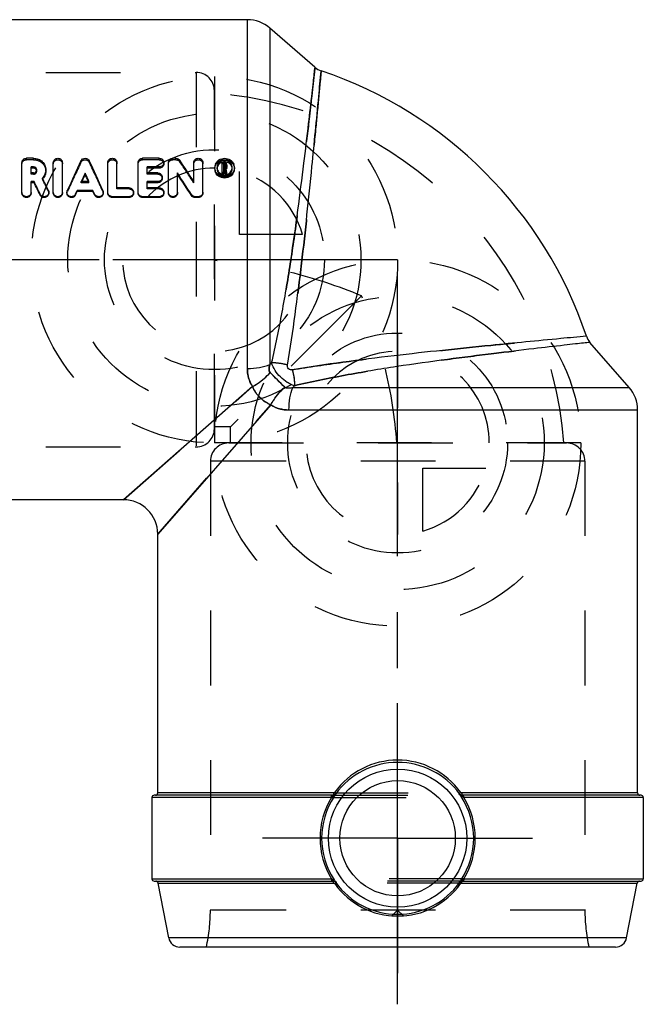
# Model space of a CAD drawing. Header units: millimetres. Extents: x 454.3 to 540.7, y 454.4 to 540.6.
# Tile 2 of 2: x 486.3 to 540.7, y 454.4 to 540.3. Entities that reach past the tile are written whole.
import ezdxf

# ---------------------------------------------------------------- set-up
doc = ezdxf.new("R2010")
doc.units = ezdxf.units.MM
doc.header["$LTSCALE"] = 65.185185
doc.linetypes.add('CENTER', pattern=[0.6, 0.375, -0.075, 0.075, -0.075])
doc.linetypes.add('HIDDEN', pattern=[0.2, 0.1, -0.1])
for name, color, linetype in [('ACHSEN_S', 7, 'CONTINUOUS'), ('KOERPER', 7, 'CONTINUOUS'), ('KONST.EL_MIT_GEO', 7, 'CONTINUOUS'), ('KURVEN', 7, 'CONTINUOUS')]:
    doc.layers.add(name, color=color, linetype=linetype)

msp = doc.modelspace()

# ---------------------------------------------------------------- linework, layer by layer
at = {"layer": 'ACHSEN_S', "color": 2, "linetype": 'CENTER'}
for p, q in [((518.865, 519.386), (454.276, 519.386)), ((519.276, 454.386), (519.276, 519.441))]:
    msp.add_line(p, q, dxfattribs=at)
at = {"layer": 'KOERPER', "color": 7, "linetype": 'Continuous'}
for p, q in [((506.154, 540.336), (472.726, 540.336)), ((512.057, 536.181), (508.123, 539.6)), ((539.49, 508.233), (536.07, 512.167)), ((540.226, 472.836), (540.226, 506.265)), ((495.365, 498.436), (472.726, 498.436)), ((498.326, 472.836), (498.326, 495.436)), ((497.826, 472.436), (497.826, 465.336)), ((540.726, 472.436), (540.726, 465.336))]:
    msp.add_line(p, q, dxfattribs=at)
at = {"layer": 'KOERPER', "color": 8, "linetype": 'HIDDEN'}
for p, q in [((504.676, 504.786), (503.276, 504.786)), ((504.676, 503.386), (504.676, 504.786)), ((498.326, 495.436), (498.326, 495.475)), ((535.626, 462.608), (502.926, 462.608)), ((518.766, 462.12), (519.276, 462.608)), ((519.276, 462.608), (519.786, 462.12))]:
    msp.add_line(p, q, dxfattribs=at)
at = {"layer": 'KOERPER', "color": 2, "linetype": 'CENTER'}
for q in [(519.276, 480.672), (507.49, 468.886), (531.062, 468.886), (519.276, 457.101)]:
    msp.add_line((519.276, 468.886), q, dxfattribs=at)
at = {"layer": 'KOERPER', "color": 7, "linetype": 'Continuous'}
msp.add_arc((500.876, 500.986), 36.8, 18.58582, 71.41417, dxfattribs=at)
at = {"layer": 'KOERPER', "color": 8, "linetype": 'HIDDEN'}
for centre, radius, start, end in [((500.876, 500.986), 33, 4.17691, 85.82309), ((519.276, 468.998), 6.897, 265.76176, 274.23824)]:
    msp.add_arc(centre, radius, start, end, dxfattribs=at)
at = {"layer": 'KONST.EL_MIT_GEO', "color": 7, "linetype": 'Continuous'}
for p, q in [((506.154, 509.895), (506.154, 540.336)), ((508.123, 539.6), (508.123, 510.229)), ((486.473, 525.273), (486.473, 527.866)), ((487.485, 528.238), (486.869, 528.238)), ((489.212, 525.273), (489.212, 527.866)), ((490.005, 525.273), (490.005, 527.866)), ((493.972, 525.273), (493.972, 527.866)), ((494.765, 525.659), (494.765, 527.866)), ((496.614, 525.273), (496.614, 527.866)), ((498.463, 528.238), (497.01, 528.238)), ((499.256, 525.273), (499.256, 527.866)), ((499.916, 528.238), (499.652, 528.238)), ((501.476, 526.203), (501.476, 527.866)), ((502.268, 525.273), (502.268, 527.866)), ((503.968, 526.883), (503.968, 527.866)), ((504.167, 527.866), (503.968, 527.866)), ((504.1, 527.482), (504.1, 527.741)), ((504.167, 527.741), (504.1, 527.741)), ((504.167, 527.623), (504.167, 527.741)), ((487.266, 526.96), (487.266, 527.493)), ((487.485, 527.493), (487.266, 527.493)), ((487.485, 527.378), (487.266, 527.378)), ((487.485, 526.96), (487.266, 526.96)), ((487.485, 527.378), (487.485, 527.493)), ((491.989, 526.828), (491.989, 526.935)), ((497.406, 526.96), (497.406, 527.493)), ((498.463, 527.493), (497.406, 527.493)), ((498.463, 527.378), (497.406, 527.378)), ((498.331, 526.96), (497.406, 526.96)), ((498.463, 527.378), (498.463, 527.493)), ((500.048, 525.273), (500.048, 526.959)), ((504.1, 526.991), (503.968, 526.991)), ((504.1, 526.883), (503.968, 526.883)), ((504.167, 527.623), (504.1, 527.623)), ((504.167, 527.482), (504.1, 527.482)), ((504.1, 526.883), (504.1, 527.357)), ((504.141, 527.357), (504.1, 527.357)), ((504.141, 527.245), (504.1, 527.245)), ((504.141, 527.245), (504.141, 527.357)), ((504.16, 527.276), (504.141, 527.357)), ((504.15, 527.205), (504.141, 527.245)), ((504.179, 527.085), (504.15, 527.205)), ((504.198, 527.113), (504.16, 527.276)), ((504.227, 526.883), (504.179, 527.085)), ((504.208, 527.072), (504.198, 527.113)), ((504.227, 526.991), (504.208, 527.072)), ((504.227, 526.883), (504.227, 526.991)), ((504.362, 526.991), (504.227, 526.991)), ((504.362, 526.883), (504.227, 526.883)), ((504.232, 527.544), (504.232, 527.68)), ((504.28, 527.341), (504.27, 527.385)), ((504.29, 527.298), (504.28, 527.341)), ((504.321, 527.166), (504.29, 527.298)), ((504.341, 527.079), (504.321, 527.166)), ((504.362, 526.991), (504.341, 527.079)), ((504.362, 526.883), (504.362, 526.991)), ((504.364, 527.429), (504.364, 527.68)), ((487.266, 525.273), (487.266, 526.201)), ((487.536, 526.201), (487.266, 526.201)), ((487.536, 526.105), (487.266, 526.105)), ((487.536, 526.105), (487.536, 526.201)), ((492.326, 526.201), (491.652, 526.201)), ((491.696, 526.201), (491.727, 526.266)), ((492.281, 526.201), (492.251, 526.266)), ((497.406, 525.659), (497.406, 526.201)), ((498.331, 526.201), (497.406, 526.201)), ((498.331, 526.105), (497.406, 526.105)), ((498.331, 526.105), (498.331, 526.201)), ((491.16, 525.118), (491.303, 525.434)), ((491.16, 525.037), (491.303, 525.349)), ((491.303, 525.349), (491.303, 525.434)), ((492.675, 525.434), (491.303, 525.434)), ((492.675, 525.349), (491.303, 525.349)), ((492.675, 525.349), (492.675, 525.434)), ((492.817, 525.118), (492.675, 525.434)), ((492.817, 525.037), (492.675, 525.349)), ((495.822, 525.659), (494.765, 525.659)), ((498.463, 525.659), (497.406, 525.659)), ((488.061, 525.029), (488.061, 525.11)), ((491.16, 525.037), (491.16, 525.118)), ((492.817, 525.037), (492.817, 525.118)), ((494.369, 524.809), (494.369, 524.886)), ((495.822, 524.886), (494.369, 524.886)), ((495.822, 524.809), (494.369, 524.809)), ((495.822, 524.809), (495.822, 524.886)), ((497.01, 524.809), (497.01, 524.886)), ((498.463, 524.886), (497.01, 524.886)), ((498.463, 524.809), (497.01, 524.809)), ((498.463, 524.809), (498.463, 524.886)), ((501.272, 524.988), (501.272, 525.068)), ((501.608, 524.809), (501.608, 524.886)), ((501.872, 524.886), (501.608, 524.886)), ((501.872, 524.809), (501.608, 524.809)), ((501.872, 524.809), (501.872, 524.886)), ((508.123, 510.229), (508.275, 510.375)), ((506.614, 508.31), (495.326, 498.436)), ((510.119, 508.233), (510.264, 508.385)), ((510.119, 508.233), (539.49, 508.233)), ((508.2, 506.724), (498.326, 495.436)), ((540.226, 506.265), (509.785, 506.265)), ((513.687, 472.836), (498.326, 472.836)), ((513.879, 472.761), (513.901, 472.761)), ((524.651, 472.761), (524.673, 472.761)), ((540.226, 472.836), (524.865, 472.836)), ((513.497, 472.436), (497.826, 472.436)), ((513.639, 472.636), (498.026, 472.636)), ((540.526, 472.636), (524.913, 472.636)), ((540.726, 472.436), (525.056, 472.436)), ((497.826, 465.336), (513.497, 465.336)), ((498.026, 465.136), (513.639, 465.136)), ((513.901, 465.012), (513.877, 465.011)), ((524.675, 465.011), (524.651, 465.012)), ((524.913, 465.136), (540.526, 465.136)), ((525.056, 465.336), (540.726, 465.336)), ((498.358, 464.974), (513.685, 464.974)), ((499.286, 460.195), (498.358, 464.974)), ((524.867, 464.974), (540.195, 464.974)), ((539.266, 460.195), (540.195, 464.974)), ((539.266, 460.195), (499.286, 460.195)), ((538.284, 459.386), (500.268, 459.386))]:
    msp.add_line(p, q, dxfattribs=at)
at = {"layer": 'KONST.EL_MIT_GEO', "color": 8, "linetype": 'HIDDEN'}
for p, q in [((462.497, 535.736), (501.676, 535.736)), ((501.676, 535.736), (501.676, 503.036)), ((503.276, 504.637), (503.276, 534.136)), ((486.869, 528.113), (486.869, 528.238)), ((487.485, 528.113), (486.869, 528.113)), ((487.485, 528.113), (487.485, 528.238)), ((491.626, 527.894), (491.626, 528.016)), ((492.351, 527.894), (492.351, 528.016)), ((497.01, 528.113), (497.01, 528.238)), ((498.463, 528.113), (497.01, 528.113)), ((498.463, 528.113), (498.463, 528.238)), ((498.859, 527.747), (498.859, 527.866)), ((499.652, 528.113), (499.652, 528.238)), ((499.916, 528.113), (499.652, 528.113)), ((499.916, 528.113), (499.916, 528.238)), ((500.252, 527.941), (500.252, 528.064)), ((504.167, 527.746), (503.968, 527.746)), ((504.167, 527.746), (504.167, 527.866)), ((487.266, 526.853), (487.266, 526.96)), ((487.485, 526.853), (487.485, 526.96)), ((487.765, 527.116), (487.765, 527.227)), ((488.558, 527.116), (488.558, 527.227)), ((497.406, 526.853), (497.406, 526.96)), ((498.331, 526.853), (498.331, 526.96)), ((503.308, 527.316), (503.308, 527.43)), ((503.506, 527.316), (503.506, 527.429)), ((504.1, 527.368), (504.1, 527.482)), ((504.167, 527.368), (504.1, 527.368)), ((504.167, 527.368), (504.167, 527.482)), ((504.232, 527.429), (504.232, 527.544)), ((504.27, 527.272), (504.27, 527.385)), ((504.362, 526.883), (504.27, 527.272)), ((504.827, 527.316), (504.827, 527.43)), ((505.026, 527.316), (505.026, 527.43)), ((487.485, 526.853), (487.266, 526.853)), ((488.257, 526.416), (488.257, 526.517)), ((491.652, 526.105), (491.652, 526.201)), ((491.652, 526.105), (491.696, 526.201)), ((492.326, 526.105), (491.652, 526.105)), ((492.326, 526.105), (492.281, 526.201)), ((492.326, 526.105), (492.326, 526.201)), ((498.331, 526.853), (497.406, 526.853)), ((498.727, 526.48), (498.727, 526.582)), ((501.476, 526.106), (501.476, 526.203)), ((486.473, 525.19), (486.473, 525.273)), ((487.266, 525.19), (487.266, 525.273)), ((488.779, 525.351), (488.779, 525.436)), ((488.816, 525.19), (488.816, 525.274)), ((489.212, 525.19), (489.212, 525.273)), ((490.005, 525.19), (490.005, 525.273)), ((490.401, 525.274), (490.401, 525.19)), ((490.435, 525.343), (490.435, 525.429)), ((493.543, 525.343), (493.543, 525.429)), ((493.576, 525.19), (493.576, 525.274)), ((493.972, 525.19), (493.972, 525.273)), ((494.765, 525.57), (494.765, 525.659)), ((495.822, 525.57), (494.765, 525.57)), ((495.822, 525.57), (495.822, 525.659)), ((496.218, 525.19), (496.218, 525.273)), ((496.614, 525.19), (496.614, 525.273)), ((497.406, 525.57), (497.406, 525.659)), ((498.463, 525.57), (497.406, 525.57)), ((498.463, 525.57), (498.463, 525.659)), ((498.859, 525.19), (498.859, 525.273)), ((499.256, 525.19), (499.256, 525.273)), ((500.048, 525.19), (500.048, 525.273)), ((502.268, 525.19), (502.268, 525.273)), ((514.581, 514.691), (504.676, 504.786)), ((495.326, 498.436), (506.614, 508.31)), ((498.326, 495.436), (508.2, 506.724)), ((462.497, 503.036), (501.676, 503.036)), ((504.526, 503.386), (534.026, 503.386)), ((502.926, 501.786), (502.926, 462.608)), ((535.626, 501.786), (502.926, 501.786)), ((535.626, 501.786), (535.626, 462.608)), ((513.687, 472.836), (524.865, 472.836)), ((513.497, 472.436), (525.056, 472.436)), ((513.639, 472.636), (524.913, 472.636)), ((525.056, 465.336), (513.497, 465.336)), ((524.913, 465.136), (513.639, 465.136)), ((524.867, 464.974), (513.685, 464.974))]:
    msp.add_line(p, q, dxfattribs=at)
at = {"layer": 'KONST.EL_MIT_GEO', "color": 7, "linetype": 'Continuous'}
for radius in [6.034, 5.034]:
    msp.add_circle((519.276, 468.886), radius, dxfattribs=at)
for centre, radius, start, end in [((506.154, 537.336), 3, 49, 90), ((513.109, 537.386), 1.6, 229, 251.42331), ((682.246, 438.684), 210.514, 154.89018, 155.66549), ((301.732, 438.684), 210.514, 24.33451, 25.10982), ((345.782, 425.157), 185.609, 32.98346, 33.67104), ((504.161, 527.371), 0.68, 111.07983, 118.16504), ((504.159, 527.244), 0.685, 110.85843, 117.89674), ((504.165, 527.227), 0.703, 96.85317, 110.82663), ((504.167, 527.209), 0.721, 83.25613, 96.81962), ((504.167, 527.657), 0.209, 80.17632, 90.02425), ((504.169, 527.227), 0.702, 69.2731, 83.23846), ((504.174, 527.671), 0.193, 42.02084, 52.0752), ((504.174, 527.372), 0.679, 61.92184, 69.03846), ((682.845, 438.822), 210.214, 155.21861, 155.43874), ((301.132, 438.822), 210.214, 24.56126, 24.78139), ((337.639, 420.464), 194.211, 32.58915, 33.25344), ((504.079, 527.429), 0.772, 158.60322, 179.96319), ((504.065, 527.317), 0.757, 180.05731, 194.34279), ((504.162, 527.478), 0.675, 241.52704, 247.50856), ((504.173, 527.553), 0.194, 300.05668, 319.31621), ((504.175, 527.44), 0.193, 306.22701, 318.99028), ((504.177, 527.549), 0.188, 319.37166, 325.88032), ((504.19, 527.68), 0.174, 359.97746, 11.39163), ((504.254, 527.429), 0.772, 0.03363, 21.41703), ((504.269, 527.317), 0.757, 345.67563, 359.94287), ((295.383, 433.139), 213.503, 25.51641, 25.8413), ((301.061, 434.495), 207.763, 25.83339, 26.16343), ((298.64, 434.286), 210.858, 25.61246, 25.93839), ((487.533, 527.156), 1.035, 317.01785, 318.53136), ((677.729, 439.849), 205.097, 154.90691, 155.08013), ((306.249, 439.849), 205.097, 24.91987, 25.09309), ((340.865, 420.978), 191.176, 32.95995, 33.62809), ((504.166, 527.488), 0.686, 247.5525, 263.03223), ((504.167, 527.499), 0.697, 263.06628, 270.05302), ((504.167, 527.494), 0.692, 270.03848, 284.24313), ((504.168, 527.485), 0.683, 284.30986, 291.41894), ((490.775, 525.274), 0.374, 174.00937, 180.00002), ((490.781, 525.272), 0.38, 155.71091, 173.9375), ((495.851, 525.19), 0.366, 354.40497, 359.99615), ((498.493, 525.19), 0.366, 354.40497, 359.99615), ((537.275, 513.219), 1.6, 198.57669, 221), ((537.226, 506.265), 3, 0, 41), ((495.326, 495.436), 3, 0, 90), ((519.281, 468.918), 6.786, 90.03878, 144.30568), ((519.271, 468.833), 6.672, 89.95819, 143.92663), ((519.271, 468.918), 6.786, 35.69425, 89.96124), ((519.281, 468.833), 6.672, 36.07334, 90.04183), ((498.126, 472.836), 0.2, 270, 360), ((519.225, 468.877), 6.59, 143.89337, 146.09976), ((513.636, 472.979), 0.343, 291.26355, 318.61189), ((513.635, 472.937), 0.301, 306.34838, 324.1925), ((513.643, 472.973), 0.334, 318.64446, 320.59244), ((519.325, 468.876), 6.593, 33.92468, 36.10677), ((524.909, 472.973), 0.334, 219.40544, 221.39529), ((524.917, 472.937), 0.3, 215.78321, 221.72146), ((540.426, 472.836), 0.2, 180, 270), ((498.026, 472.436), 0.2, 89.99952, 180), ((519.32, 468.886), 6.82, 148.63296, 211.36703), ((519.204, 468.886), 6.567, 146.47224, 213.52726), ((512.118, 476.197), 4.005, 290.1391, 291.02202), ((513.634, 472.936), 0.3, 270.01561, 276.05033), ((513.639, 472.965), 0.329, 270.00787, 273.54972), ((513.283, 473.046), 0.65, 303.42855, 305.49983), ((519.235, 468.871), 6.602, 146.09921, 146.51046), ((524.917, 472.981), 0.346, 239.55564, 248.9008), ((524.915, 472.975), 0.339, 248.87425, 263.07144), ((524.919, 472.941), 0.305, 245.97139, 263.92509), ((519.316, 468.87), 6.603, 33.48985, 33.92516), ((519.348, 468.886), 6.568, 326.47538, 33.52411), ((524.913, 472.962), 0.326, 263.12863, 270.00911), ((524.918, 472.936), 0.3, 263.94959, 269.98438), ((526.437, 476.203), 4.012, 248.97871, 249.86019), ((519.232, 468.886), 6.82, 328.63296, 31.36703), ((540.526, 472.436), 0.2, 0, 90.0004), ((498.026, 465.336), 0.2, 180, 270.00048), ((498.161, 464.936), 0.2, 10.99839, 90), ((512.115, 461.57), 4.012, 68.97872, 69.86017), ((513.633, 464.837), 0.299, 83.96744, 89.99025), ((513.639, 464.81), 0.326, 83.12874, 90.00898), ((513.632, 464.832), 0.305, 66.01007, 83.94061), ((513.637, 464.797), 0.339, 68.87467, 83.07158), ((519.236, 468.902), 6.603, 213.48983, 213.92515), ((513.634, 464.837), 0.299, 35.68469, 65.9445), ((519.227, 468.897), 6.593, 213.92467, 216.10679), ((513.635, 464.791), 0.346, 59.5564, 68.9013), ((519.27, 468.891), 6.644, 215.73278, 270.04857), ((513.643, 464.8), 0.334, 39.40576, 41.39597), ((519.282, 468.891), 6.644, 269.95143, 324.26722), ((519.327, 468.895), 6.59, 323.89339, 326.10756), ((524.914, 464.796), 0.34, 128.99802, 140.55697), ((524.921, 464.834), 0.303, 132.46669, 144.29881), ((524.918, 464.79), 0.347, 111.37095, 128.95), ((524.918, 464.838), 0.298, 114.06083, 132.45413), ((524.92, 464.832), 0.305, 96.05932, 113.98993), ((519.317, 468.902), 6.602, 326.107, 326.51046), ((524.92, 464.837), 0.299, 90.00975, 96.03251), ((525.269, 464.726), 0.65, 123.42857, 125.49982), ((524.913, 464.807), 0.329, 90.00801, 93.5499), ((526.435, 461.576), 4.005, 110.1391, 111.02202), ((540.391, 464.936), 0.2, 90, 169.00156), ((540.526, 465.336), 0.2, 269.9996, 360), ((519.286, 468.86), 6.774, 215.43166, 215.58827), ((519.281, 468.848), 6.763, 215.53349, 269.95952), ((519.271, 468.848), 6.763, 270.04049, 324.46643), ((519.266, 468.86), 6.774, 324.41158, 324.56825), ((500.268, 460.386), 1, 191.00001, 270.00003), ((538.284, 460.386), 1, 269.99997, 348.99999)]:
    msp.add_arc(centre, radius, start, end, dxfattribs=at)
at = {"layer": 'KONST.EL_MIT_GEO', "color": 8, "linetype": 'HIDDEN'}
for centre, radius, start, end in [((501.676, 534.136), 1.6, 0, 90), ((677.816, 439.388), 206.155, 154.57568, 155.35818), ((306.162, 439.388), 206.155, 24.64182, 25.42432), ((348.823, 425.616), 182.76, 33.35656, 34.04799), ((487.518, 527.116), 0.247, 0.03621, 12.9209), ((504.082, 527.316), 0.575, 174.30629, 180.02163), ((504.172, 527.444), 0.198, 299.70213, 306.21696), ((504.252, 527.316), 0.575, 359.97831, 5.6544), ((487.516, 527.172), 1.059, 314.43545, 317.0127), ((302.96, 434.996), 206.623, 25.93142, 26.26024), ((493.209, 525.19), 0.367, 357.23441, 359.99772), ((671.58, 359.251), 220.93, 134.72187, 135.28601), ((658.308, 372.498), 202.179, 134.69088, 135.30733), ((501.676, 504.636), 1.6, 270, 360), ((504.526, 501.786), 1.6, 90, 180), ((534.026, 501.786), 1.6, 0, 90), ((487.926, 462.608), 15, 347.5985, 360), ((550.626, 462.608), 15, 180, 192.4015)]:
    msp.add_arc(centre, radius, start, end, dxfattribs=at)
for points, knots in [([(512.06, 536.178), (512.052, 536.131), (512.044, 536.023), (512.02, 535.833), (511.979, 535.456), (511.907, 534.815), (511.799, 533.852), (511.661, 532.641), (511.426, 530.595), (511.07, 527.599), (510.565, 523.613), (509.954, 519.276), (509.222, 514.816), (508.621, 511.841), (508.275, 510.375)], [0, 0, 0, 0, 0.005528, 0.01241, 0.022007, 0.049156, 0.086519, 0.133465, 0.189213, 0.323334, 0.480392, 0.651187, 0.826852, 1, 1, 1, 1]), ([(512.6, 535.869), (512.583, 535.679), (512.51, 534.933), (512.358, 533.302), (512.109, 530.708), (511.636, 525.857), (511.062, 520.393), (510.343, 514.618), (509.908, 511.655), (509.665, 510.189)], [0, 0, 0, 0, 0.022124, 0.086957, 0.190088, 0.32462, 0.652532, 0.827626, 1, 1, 1, 1]), ([(486.473, 527.747), (486.473, 527.842), (486.565, 528.042), (486.77, 528.113), (486.869, 528.113)], [0, 0, 0, 0, 0.487625, 1, 1, 1, 1]), ([(487.485, 528.113), (487.625, 528.113), (487.903, 528.063), (488.26, 527.844), (488.501, 527.513), (488.558, 527.247), (488.558, 527.116)], [0, 0, 0, 0, 0.259348, 0.512599, 0.758154, 1, 1, 1, 1]), ([(489.212, 527.747), (489.212, 527.842), (489.306, 528.042), (489.608, 528.149), (489.911, 528.043), (490.005, 527.842), (490.005, 527.747)], [0, 0, 0, 0, 0.243992, 0.499656, 0.755332, 1, 1, 1, 1]), ([(491.626, 527.894), (491.657, 527.959), (491.764, 528.074), (491.988, 528.133), (492.213, 528.074), (492.32, 527.96), (492.351, 527.894)], [0, 0, 0, 0, 0.245077, 0.49928, 0.753771, 1, 1, 1, 1]), ([(493.972, 527.747), (493.972, 527.842), (494.066, 528.042), (494.368, 528.149), (494.671, 528.043), (494.765, 527.842), (494.765, 527.747)], [0, 0, 0, 0, 0.243992, 0.499656, 0.755332, 1, 1, 1, 1]), ([(496.614, 527.747), (496.614, 527.842), (496.706, 528.042), (496.91, 528.113), (497.01, 528.113)], [0, 0, 0, 0, 0.487625, 1, 1, 1, 1]), ([(498.463, 528.113), (498.563, 528.113), (498.767, 528.042), (498.859, 527.842), (498.859, 527.747)], [0, 0, 0, 0, 0.512745, 1, 1, 1, 1]), ([(499.256, 527.747), (499.256, 527.842), (499.348, 528.042), (499.552, 528.113), (499.652, 528.113)], [0, 0, 0, 0, 0.487625, 1, 1, 1, 1]), ([(499.916, 528.113), (499.981, 528.113), (500.113, 528.083), (500.216, 527.994), (500.252, 527.941)], [0, 0, 0, 0, 0.504499, 1, 1, 1, 1]), ([(501.476, 527.747), (501.476, 527.842), (501.569, 528.042), (501.871, 528.149), (502.174, 528.043), (502.268, 527.842), (502.268, 527.747)], [0, 0, 0, 0, 0.243992, 0.499656, 0.755332, 1, 1, 1, 1]), ([(503.308, 527.316), (503.308, 527.421), (503.354, 527.635), (503.613, 527.989), (504.168, 528.197), (504.723, 527.987), (504.98, 527.633), (505.026, 527.42), (505.026, 527.316)], [0, 0, 0, 0, 0.122294, 0.247491, 0.500576, 0.753614, 0.878443, 1, 1, 1, 1]), ([(504.167, 527.746), (504.216, 527.746), (504.318, 527.711), (504.364, 527.61), (504.364, 527.563)], [0, 0, 0, 0, 0.510576, 1, 1, 1, 1]), ([(487.485, 526.853), (487.556, 526.853), (487.701, 526.905), (487.765, 527.048), (487.765, 527.116)], [0, 0, 0, 0, 0.511718, 1, 1, 1, 1]), ([(503.506, 527.316), (503.506, 527.236), (503.542, 527.072), (503.738, 526.797), (504.165, 526.631), (504.594, 526.796), (504.791, 527.07), (504.827, 527.236), (504.827, 527.316)], [0, 0, 0, 0, 0.121421, 0.246456, 0.499153, 0.752156, 0.877877, 1, 1, 1, 1]), ([(504.167, 527.368), (504.183, 527.368), (504.217, 527.38), (504.232, 527.413), (504.232, 527.429)], [0, 0, 0, 0, 0.513087, 1, 1, 1, 1]), ([(498.331, 526.853), (498.431, 526.853), (498.637, 526.779), (498.727, 526.576), (498.727, 526.48)], [0, 0, 0, 0, 0.510422, 1, 1, 1, 1]), ([(495.822, 525.57), (495.922, 525.57), (496.129, 525.493), (496.218, 525.288), (496.218, 525.19)], [0, 0, 0, 0, 0.507739, 1, 1, 1, 1]), ([(498.463, 525.57), (498.564, 525.57), (498.771, 525.493), (498.859, 525.288), (498.859, 525.19)], [0, 0, 0, 0, 0.507739, 1, 1, 1, 1]), ([(516.119, 516.229), (514.08, 517.074), (509.871, 518.477), (505.481, 519.164), (503.276, 519.308)], [0, 0, 0, 0, 0.499763, 1, 1, 1, 1]), ([(519.198, 503.386), (519.054, 505.591), (518.367, 509.981), (516.964, 514.19), (516.119, 516.23)], [0, 0, 0, 0, 0.500237, 1, 1, 1, 1]), ([(510.079, 509.776), (511.545, 510.018), (514.508, 510.453), (520.283, 511.172), (525.747, 511.746), (530.597, 512.219), (533.192, 512.468), (534.823, 512.62), (535.569, 512.693), (535.759, 512.71)], [0, 0, 0, 0, 0.172374, 0.347468, 0.67538, 0.809912, 0.913043, 0.977876, 1, 1, 1, 1]), ([(510.264, 508.385), (511.73, 508.731), (514.705, 509.333), (519.165, 510.064), (523.502, 510.675), (527.488, 511.18), (530.485, 511.536), (532.531, 511.771), (533.741, 511.909), (534.705, 512.017), (535.345, 512.09), (535.723, 512.131), (535.913, 512.154), (536.02, 512.162), (536.068, 512.17)], [0, 0, 0, 0, 0.173147, 0.34881, 0.519605, 0.676664, 0.810786, 0.866534, 0.91348, 0.950843, 0.977993, 0.98759, 0.994472, 1, 1, 1, 1]), ([(506.154, 509.895), (506.155, 509.616), (506.22, 509.056), (506.458, 508.54), (506.614, 508.31)], [0, 0, 0, 0, 0.500939, 1, 1, 1, 1]), ([(508.123, 510.229), (508.082, 510.111), (508.034, 509.928), (508.056, 509.683), (508.114, 509.575), (508.153, 509.532)], [0, 0, 0, 0, 0.514478, 0.762301, 1, 1, 1, 1]), ([(509.665, 510.189), (509.422, 510.255), (508.962, 510.348), (508.492, 510.385), (508.275, 510.375)], [0, 0, 0, 0, 0.536704, 1, 1, 1, 1]), ([(510.079, 509.776), (510.145, 509.533), (510.238, 509.072), (510.274, 508.602), (510.264, 508.385)], [0, 0, 0, 0, 0.536711, 1, 1, 1, 1]), ([(506.614, 508.31), (506.755, 508.391), (507.311, 508.74), (507.817, 509.17), (508.153, 509.532)], [0, 0, 0, 0, 0.247388, 1, 1, 1, 1]), ([(508.153, 509.532), (508.354, 509.311), (508.789, 508.899), (509.2, 508.464), (509.422, 508.263)], [0, 0, 0, 0, 0.500025, 1, 1, 1, 1]), ([(506.614, 508.31), (506.752, 507.955), (507.203, 507.313), (507.845, 506.863), (508.2, 506.724)], [0, 0, 0, 0, 0.500051, 1, 1, 1, 1]), ([(508.2, 506.724), (508.281, 506.865), (508.63, 507.421), (509.06, 507.927), (509.422, 508.263)], [0, 0, 0, 0, 0.247383, 1, 1, 1, 1]), ([(508.2, 506.724), (508.43, 506.568), (508.946, 506.33), (509.506, 506.265), (509.785, 506.265)], [0, 0, 0, 0, 0.499139, 1, 1, 1, 1])]:
    msp.add_open_spline(points, degree=3, knots=knots, dxfattribs=at)
at = {"layer": 'KONST.EL_MIT_GEO', "color": 7, "linetype": 'Continuous'}
for points, knots in [([(508.275, 510.375), (508.621, 511.841), (509.222, 514.816), (509.954, 519.276), (510.565, 523.613), (511.07, 527.599), (511.474, 531.001), (511.744, 533.37), (511.908, 534.815), (511.989, 535.563), (512.041, 535.988), (512.06, 536.178)], [0, 0, 0, 0, 0.173152, 0.34882, 0.519619, 0.676681, 0.810803, 0.913493, 0.950853, 0.978, 1, 1, 1, 1]), ([(509.665, 510.189), (509.908, 511.655), (510.343, 514.618), (511.062, 520.393), (511.727, 526.741), (512.268, 532.338), (512.528, 535.123), (512.6, 535.869)], [0, 0, 0, 0, 0.172377, 0.347475, 0.675395, 0.913055, 1, 1, 1, 1]), ([(486.473, 527.866), (486.473, 527.962), (486.564, 528.165), (486.769, 528.238), (486.869, 528.238)], [0, 0, 0, 0, 0.490133, 1, 1, 1, 1]), ([(487.485, 528.238), (487.625, 528.238), (487.904, 528.187), (488.261, 527.964), (488.502, 527.628), (488.558, 527.359), (488.558, 527.227)], [0, 0, 0, 0, 0.257725, 0.510276, 0.75649, 1, 1, 1, 1]), ([(489.212, 527.866), (489.212, 527.963), (489.305, 528.165), (489.608, 528.275), (489.912, 528.166), (490.005, 527.963), (490.005, 527.866)], [0, 0, 0, 0, 0.245245, 0.499659, 0.754078, 1, 1, 1, 1]), ([(491.626, 528.016), (491.657, 528.082), (491.763, 528.198), (491.988, 528.258), (492.213, 528.198), (492.32, 528.082), (492.351, 528.016)], [0, 0, 0, 0, 0.245921, 0.499283, 0.752928, 1, 1, 1, 1]), ([(493.972, 527.866), (493.972, 527.963), (494.065, 528.165), (494.368, 528.275), (494.672, 528.166), (494.765, 527.963), (494.765, 527.866)], [0, 0, 0, 0, 0.245245, 0.499659, 0.754078, 1, 1, 1, 1]), ([(496.614, 527.866), (496.614, 527.962), (496.705, 528.165), (496.91, 528.238), (497.01, 528.238)], [0, 0, 0, 0, 0.490133, 1, 1, 1, 1]), ([(498.463, 528.238), (498.563, 528.238), (498.768, 528.165), (498.859, 527.962), (498.859, 527.866)], [0, 0, 0, 0, 0.510237, 1, 1, 1, 1]), ([(498.859, 527.866), (498.859, 527.77), (498.769, 527.567), (498.563, 527.493), (498.463, 527.493)], [0, 0, 0, 0, 0.489248, 1, 1, 1, 1]), ([(498.859, 527.747), (498.859, 527.652), (498.768, 527.451), (498.563, 527.378), (498.463, 527.378)], [0, 0, 0, 0, 0.486744, 1, 1, 1, 1]), ([(499.256, 527.866), (499.256, 527.962), (499.346, 528.165), (499.552, 528.238), (499.652, 528.238)], [0, 0, 0, 0, 0.490133, 1, 1, 1, 1]), ([(499.916, 528.238), (499.981, 528.238), (500.113, 528.207), (500.216, 528.117), (500.252, 528.064)], [0, 0, 0, 0, 0.50314, 1, 1, 1, 1]), ([(501.476, 527.866), (501.476, 527.963), (501.568, 528.165), (501.871, 528.275), (502.175, 528.166), (502.268, 527.963), (502.268, 527.866)], [0, 0, 0, 0, 0.245245, 0.499659, 0.754078, 1, 1, 1, 1]), ([(503.361, 527.711), (503.421, 527.865), (503.654, 528.143), (504.167, 528.286), (504.68, 528.142), (504.912, 527.865), (504.973, 527.711)], [0, 0, 0, 0, 0.246992, 0.500267, 0.753208, 1, 1, 1, 1]), ([(503.839, 527.97), (503.742, 527.918), (503.57, 527.762), (503.506, 527.538), (503.506, 527.429)], [0, 0, 0, 0, 0.504998, 1, 1, 1, 1]), ([(504.232, 527.68), (504.232, 527.696), (504.217, 527.729), (504.183, 527.741), (504.167, 527.741)], [0, 0, 0, 0, 0.491945, 1, 1, 1, 1]), ([(504.827, 527.43), (504.827, 527.538), (504.763, 527.763), (504.591, 527.918), (504.493, 527.971)], [0, 0, 0, 0, 0.493363, 1, 1, 1, 1]), ([(487.765, 527.227), (487.765, 527.295), (487.702, 527.44), (487.556, 527.493), (487.485, 527.493)], [0, 0, 0, 0, 0.490998, 1, 1, 1, 1]), ([(487.485, 526.96), (487.556, 526.96), (487.702, 527.014), (487.765, 527.158), (487.765, 527.227)], [0, 0, 0, 0, 0.509211, 1, 1, 1, 1]), ([(487.759, 527.171), (487.746, 527.229), (487.696, 527.303), (487.626, 527.344), (487.607, 527.352)], [0, 0, 0, 0, 0.74207, 1, 1, 1, 1]), ([(488.558, 527.227), (488.558, 527.097), (488.504, 526.832), (488.351, 526.61), (488.257, 526.517)], [0, 0, 0, 0, 0.4953, 1, 1, 1, 1]), ([(488.558, 527.116), (488.558, 527), (488.513, 526.764), (488.388, 526.559), (488.309, 526.47)], [0, 0, 0, 0, 0.495273, 1, 1, 1, 1]), ([(498.331, 526.96), (498.431, 526.96), (498.638, 526.884), (498.727, 526.679), (498.727, 526.582)], [0, 0, 0, 0, 0.507911, 1, 1, 1, 1]), ([(505.003, 527.129), (504.958, 526.955), (504.729, 526.626), (504.166, 526.45), (503.604, 526.627), (503.376, 526.955), (503.331, 527.129)], [0, 0, 0, 0, 0.245723, 0.500369, 0.754784, 1, 1, 1, 1]), ([(504.973, 527.148), (504.913, 526.993), (504.682, 526.711), (504.167, 526.561), (503.651, 526.712), (503.421, 526.993), (503.36, 527.148)], [0, 0, 0, 0, 0.247313, 0.500288, 0.752918, 1, 1, 1, 1]), ([(503.506, 527.429), (503.507, 527.32), (503.571, 527.095), (503.742, 526.938), (503.84, 526.884)], [0, 0, 0, 0, 0.492636, 1, 1, 1, 1]), ([(503.645, 527.692), (503.626, 527.67), (503.557, 527.575), (503.518, 527.46), (503.509, 527.373)], [0, 0, 0, 0, 0.255904, 1, 1, 1, 1]), ([(504.418, 526.849), (504.535, 526.895), (504.745, 527.054), (504.827, 527.307), (504.827, 527.43)], [0, 0, 0, 0, 0.506144, 1, 1, 1, 1]), ([(504.824, 527.373), (504.816, 527.459), (504.776, 527.575), (504.708, 527.67), (504.689, 527.693)], [0, 0, 0, 0, 0.74412, 1, 1, 1, 1]), ([(498.727, 526.582), (498.727, 526.484), (498.639, 526.279), (498.432, 526.201), (498.331, 526.201)], [0, 0, 0, 0, 0.491701, 1, 1, 1, 1]), ([(498.727, 526.48), (498.727, 526.384), (498.637, 526.18), (498.432, 526.105), (498.331, 526.105)], [0, 0, 0, 0, 0.489193, 1, 1, 1, 1]), ([(487.266, 525.273), (487.266, 525.174), (487.177, 524.967), (486.87, 524.846), (486.562, 524.966), (486.473, 525.174), (486.473, 525.273)], [0, 0, 0, 0, 0.247943, 0.49964, 0.751364, 1, 1, 1, 1]), ([(487.266, 525.19), (487.266, 525.092), (487.176, 524.887), (486.87, 524.769), (486.563, 524.886), (486.473, 525.092), (486.473, 525.19)], [0, 0, 0, 0, 0.246689, 0.499638, 0.752619, 1, 1, 1, 1]), ([(488.816, 525.274), (488.816, 525.188), (488.752, 525.01), (488.512, 524.866), (488.233, 524.897), (488.098, 525.032), (488.061, 525.11)], [0, 0, 0, 0, 0.246464, 0.497628, 0.749735, 1, 1, 1, 1]), ([(488.816, 525.19), (488.816, 525.106), (488.751, 524.929), (488.512, 524.789), (488.234, 524.819), (488.098, 524.952), (488.061, 525.029)], [0, 0, 0, 0, 0.244815, 0.49649, 0.750031, 1, 1, 1, 1]), ([(490.005, 525.273), (490.005, 525.174), (489.917, 524.967), (489.609, 524.846), (489.301, 524.966), (489.212, 525.174), (489.212, 525.273)], [0, 0, 0, 0, 0.247943, 0.49964, 0.751364, 1, 1, 1, 1]), ([(490.005, 525.19), (490.005, 525.092), (489.915, 524.887), (489.609, 524.769), (489.302, 524.886), (489.212, 525.092), (489.212, 525.19)], [0, 0, 0, 0, 0.246689, 0.499638, 0.752619, 1, 1, 1, 1]), ([(491.16, 525.118), (491.124, 525.038), (490.991, 524.9), (490.711, 524.864), (490.467, 525.007), (490.401, 525.187), (490.401, 525.274)], [0, 0, 0, 0, 0.249581, 0.501047, 0.752027, 1, 1, 1, 1]), ([(491.16, 525.037), (491.124, 524.958), (490.99, 524.822), (490.711, 524.787), (490.468, 524.926), (490.401, 525.105), (490.401, 525.19)], [0, 0, 0, 0, 0.249228, 0.502123, 0.753664, 1, 1, 1, 1]), ([(493.576, 525.274), (493.576, 525.187), (493.511, 525.008), (493.268, 524.865), (492.987, 524.9), (492.853, 525.038), (492.817, 525.118)], [0, 0, 0, 0, 0.246518, 0.497713, 0.74981, 1, 1, 1, 1]), ([(493.576, 525.173), (493.572, 525.089), (493.5, 524.917), (493.258, 524.787), (492.984, 524.825), (492.853, 524.959), (492.817, 525.037)], [0, 0, 0, 0, 0.245026, 0.496953, 0.750364, 1, 1, 1, 1]), ([(494.369, 524.886), (494.268, 524.886), (494.06, 524.967), (493.972, 525.174), (493.972, 525.273)], [0, 0, 0, 0, 0.503577, 1, 1, 1, 1]), ([(494.369, 524.809), (494.268, 524.809), (494.061, 524.887), (493.972, 525.092), (493.972, 525.19)], [0, 0, 0, 0, 0.506087, 1, 1, 1, 1]), ([(495.822, 525.659), (495.922, 525.659), (496.131, 525.579), (496.218, 525.372), (496.218, 525.273)], [0, 0, 0, 0, 0.505225, 1, 1, 1, 1]), ([(496.218, 525.273), (496.218, 525.175), (496.131, 524.967), (495.923, 524.886), (495.822, 524.886)], [0, 0, 0, 0, 0.494507, 1, 1, 1, 1]), ([(496.216, 525.155), (496.207, 525.063), (496.111, 524.878), (495.917, 524.809), (495.822, 524.809)], [0, 0, 0, 0, 0.492482, 1, 1, 1, 1]), ([(497.01, 524.886), (496.91, 524.886), (496.701, 524.967), (496.614, 525.174), (496.614, 525.273)], [0, 0, 0, 0, 0.503577, 1, 1, 1, 1]), ([(497.01, 524.809), (496.91, 524.809), (496.702, 524.887), (496.614, 525.092), (496.614, 525.19)], [0, 0, 0, 0, 0.506087, 1, 1, 1, 1]), ([(498.463, 525.659), (498.564, 525.659), (498.772, 525.579), (498.859, 525.372), (498.859, 525.273)], [0, 0, 0, 0, 0.505225, 1, 1, 1, 1]), ([(498.859, 525.273), (498.859, 525.175), (498.773, 524.967), (498.564, 524.886), (498.463, 524.886)], [0, 0, 0, 0, 0.494507, 1, 1, 1, 1]), ([(498.858, 525.155), (498.849, 525.063), (498.753, 524.878), (498.558, 524.809), (498.463, 524.809)], [0, 0, 0, 0, 0.492482, 1, 1, 1, 1]), ([(500.048, 525.273), (500.048, 525.174), (499.96, 524.967), (499.652, 524.846), (499.344, 524.966), (499.256, 525.174), (499.256, 525.273)], [0, 0, 0, 0, 0.247943, 0.49964, 0.751364, 1, 1, 1, 1]), ([(500.048, 525.19), (500.048, 525.092), (499.958, 524.887), (499.652, 524.769), (499.345, 524.886), (499.256, 525.092), (499.256, 525.19)], [0, 0, 0, 0, 0.246689, 0.499638, 0.752619, 1, 1, 1, 1]), ([(502.268, 525.273), (502.268, 525.174), (502.181, 524.967), (501.973, 524.886), (501.872, 524.886)], [0, 0, 0, 0, 0.495, 1, 1, 1, 1]), ([(502.268, 525.19), (502.268, 525.093), (502.18, 524.887), (501.973, 524.809), (501.872, 524.809)], [0, 0, 0, 0, 0.49249, 1, 1, 1, 1]), ([(501.608, 524.886), (501.542, 524.886), (501.408, 524.919), (501.307, 525.013), (501.272, 525.068)], [0, 0, 0, 0, 0.500078, 1, 1, 1, 1]), ([(501.608, 524.809), (501.542, 524.809), (501.409, 524.841), (501.307, 524.933), (501.272, 524.988)], [0, 0, 0, 0, 0.501497, 1, 1, 1, 1]), ([(535.759, 512.71), (535.013, 512.638), (532.228, 512.378), (526.631, 511.838), (520.283, 511.173), (514.508, 510.453), (511.545, 510.018), (510.079, 509.776)], [0, 0, 0, 0, 0.086945, 0.324605, 0.652525, 0.827623, 1, 1, 1, 1]), ([(536.068, 512.17), (535.877, 512.151), (535.453, 512.1), (534.705, 512.018), (533.26, 511.854), (530.891, 511.584), (527.489, 511.18), (523.502, 510.675), (519.165, 510.064), (514.705, 509.333), (511.73, 508.731), (510.264, 508.385)], [0, 0, 0, 0, 0.022, 0.049148, 0.086507, 0.189198, 0.323321, 0.480383, 0.651183, 0.82685, 1, 1, 1, 1]), ([(506.154, 509.895), (506.506, 509.895), (507.175, 509.947), (507.828, 510.113), (508.123, 510.229)], [0, 0, 0, 0, 0.525907, 1, 1, 1, 1]), ([(506.614, 508.31), (506.458, 508.54), (506.22, 509.056), (506.154, 509.617), (506.154, 509.895)], [0, 0, 0, 0, 0.499062, 1, 1, 1, 1]), ([(508.153, 509.532), (508.114, 509.575), (508.056, 509.683), (508.039, 509.865), (508.066, 510.049), (508.102, 510.169), (508.123, 510.229)], [0, 0, 0, 0, 0.237353, 0.484736, 0.740316, 1, 1, 1, 1]), ([(509.665, 510.189), (509.422, 510.255), (508.962, 510.348), (508.492, 510.385), (508.275, 510.375)], [0, 0, 0, 0, 0.536711, 1, 1, 1, 1]), ([(510.264, 508.385), (510.159, 508.415), (509.942, 508.494), (509.516, 508.731), (508.847, 509.269), (508.407, 509.912), (508.275, 510.375)], [0, 0, 0, 0, 0.113859, 0.237334, 0.50222, 1, 1, 1, 1]), ([(510.079, 509.776), (510.023, 509.766), (509.903, 509.766), (509.741, 509.851), (509.655, 510.014), (509.656, 510.133), (509.665, 510.189)], [0, 0, 0, 0, 0.248086, 0.5, 0.751912, 1, 1, 1, 1]), ([(510.079, 509.776), (510.145, 509.533), (510.238, 509.072), (510.274, 508.602), (510.264, 508.385)], [0, 0, 0, 0, 0.536702, 1, 1, 1, 1]), ([(506.614, 508.31), (506.755, 508.391), (507.311, 508.74), (507.817, 509.17), (508.153, 509.532)], [0, 0, 0, 0, 0.247385, 1, 1, 1, 1]), ([(509.422, 508.263), (509.2, 508.464), (508.789, 508.899), (508.354, 509.311), (508.153, 509.532)], [0, 0, 0, 0, 0.499975, 1, 1, 1, 1]), ([(508.2, 506.724), (507.845, 506.863), (507.203, 507.313), (506.752, 507.955), (506.614, 508.31)], [0, 0, 0, 0, 0.49995, 1, 1, 1, 1]), ([(508.2, 506.724), (508.281, 506.865), (508.63, 507.421), (509.06, 507.927), (509.422, 508.263)], [0, 0, 0, 0, 0.247388, 1, 1, 1, 1]), ([(510.119, 508.233), (510.001, 508.192), (509.818, 508.144), (509.573, 508.166), (509.465, 508.225), (509.422, 508.263)], [0, 0, 0, 0, 0.514136, 0.761837, 1, 1, 1, 1]), ([(509.785, 506.265), (509.785, 506.616), (509.837, 507.285), (510.002, 507.938), (510.119, 508.233)], [0, 0, 0, 0, 0.525907, 1, 1, 1, 1]), ([(509.785, 506.265), (509.506, 506.265), (508.946, 506.33), (508.43, 506.568), (508.2, 506.724)], [0, 0, 0, 0, 0.500861, 1, 1, 1, 1]), ([(513.687, 472.836), (513.687, 472.789), (513.681, 472.724), (513.662, 472.658), (513.643, 472.636), (513.634, 472.636)], [0, 0, 0, 0, 0.663676, 0.881221, 1, 1, 1, 1]), ([(513.769, 472.878), (513.798, 472.855), (513.837, 472.822), (513.87, 472.784), (513.881, 472.766), (513.879, 472.761)], [0, 0, 0, 0, 0.685908, 0.897863, 1, 1, 1, 1]), ([(524.783, 472.878), (524.754, 472.855), (524.715, 472.822), (524.682, 472.784), (524.671, 472.766), (524.673, 472.761)], [0, 0, 0, 0, 0.68588, 0.897855, 1, 1, 1, 1]), ([(524.865, 472.836), (524.865, 472.789), (524.871, 472.724), (524.89, 472.658), (524.909, 472.636), (524.918, 472.636)], [0, 0, 0, 0, 0.663674, 0.881219, 1, 1, 1, 1]), ([(513.497, 472.436), (513.497, 472.484), (513.503, 472.549), (513.523, 472.615), (513.542, 472.636), (513.55, 472.636)], [0, 0, 0, 0, 0.662992, 0.880591, 1, 1, 1, 1]), ([(513.554, 472.458), (513.556, 472.497), (513.565, 472.56), (513.601, 472.624), (513.625, 472.634)], [0, 0, 0, 0, 0.606085, 1, 1, 1, 1]), ([(513.625, 472.634), (513.627, 472.634), (513.632, 472.636), (513.637, 472.636), (513.639, 472.636)], [0, 0, 0, 0, 0.508496, 1, 1, 1, 1]), ([(513.761, 472.659), (513.753, 472.657), (513.721, 472.645), (513.686, 472.639), (513.659, 472.637)], [0, 0, 0, 0, 0.229824, 1, 1, 1, 1]), ([(524.927, 472.634), (524.925, 472.634), (524.92, 472.636), (524.915, 472.636), (524.913, 472.636)], [0, 0, 0, 0, 0.508491, 1, 1, 1, 1]), ([(524.998, 472.458), (524.996, 472.497), (524.987, 472.56), (524.951, 472.624), (524.927, 472.634)], [0, 0, 0, 0, 0.606087, 1, 1, 1, 1]), ([(525.056, 472.436), (525.056, 472.484), (525.049, 472.549), (525.029, 472.615), (525.01, 472.636), (525.002, 472.636)], [0, 0, 0, 0, 0.662992, 0.880591, 1, 1, 1, 1]), ([(513.497, 465.336), (513.497, 465.289), (513.503, 465.224), (513.523, 465.158), (513.542, 465.136), (513.55, 465.136)], [0, 0, 0, 0, 0.662992, 0.880591, 1, 1, 1, 1]), ([(513.554, 465.315), (513.556, 465.275), (513.565, 465.213), (513.601, 465.148), (513.625, 465.139)], [0, 0, 0, 0, 0.606087, 1, 1, 1, 1]), ([(513.625, 465.139), (513.627, 465.138), (513.632, 465.137), (513.637, 465.136), (513.639, 465.136)], [0, 0, 0, 0, 0.508491, 1, 1, 1, 1]), ([(513.685, 464.974), (513.683, 465.014), (513.678, 465.062), (513.652, 465.136), (513.633, 465.136)], [0, 0, 0, 0, 0.673851, 1, 1, 1, 1]), ([(513.766, 464.933), (513.779, 464.942), (513.815, 464.968), (513.851, 464.994), (513.875, 465.01)], [0, 0, 0, 0, 0.360342, 1, 1, 1, 1]), ([(524.786, 464.933), (524.773, 464.942), (524.737, 464.968), (524.701, 464.994), (524.678, 465.01)], [0, 0, 0, 0, 0.360444, 1, 1, 1, 1]), ([(524.791, 465.113), (524.799, 465.116), (524.832, 465.127), (524.866, 465.134), (524.893, 465.136)], [0, 0, 0, 0, 0.229824, 1, 1, 1, 1]), ([(524.867, 464.974), (524.869, 465.014), (524.874, 465.062), (524.901, 465.136), (524.92, 465.136)], [0, 0, 0, 0, 0.673865, 1, 1, 1, 1]), ([(524.927, 465.139), (524.925, 465.138), (524.92, 465.137), (524.915, 465.136), (524.913, 465.136)], [0, 0, 0, 0, 0.508496, 1, 1, 1, 1]), ([(524.998, 465.315), (524.996, 465.275), (524.987, 465.213), (524.951, 465.148), (524.927, 465.139)], [0, 0, 0, 0, 0.606085, 1, 1, 1, 1]), ([(525.056, 465.336), (525.056, 465.289), (525.049, 465.224), (525.029, 465.158), (525.01, 465.136), (525.002, 465.136)], [0, 0, 0, 0, 0.662992, 0.880591, 1, 1, 1, 1])]:
    msp.add_open_spline(points, degree=3, knots=knots, dxfattribs=at)
for points in [[(503.839, 527.849), (503.765, 527.81), (503.698, 527.756), (503.645, 527.692)], [(504.416, 528.006), (504.261, 528.066), (504.072, 528.065), (503.916, 528.005)], [(504.203, 527.863), (504.235, 527.857), (504.267, 527.843), (504.293, 527.823)], [(504.317, 527.8), (504.339, 527.776), (504.354, 527.746), (504.361, 527.714)], [(504.689, 527.693), (504.618, 527.778), (504.521, 527.845), (504.417, 527.884)], [(487.607, 527.352), (487.569, 527.369), (487.526, 527.378), (487.485, 527.378)], [(503.36, 527.148), (503.326, 527.237), (503.308, 527.334), (503.308, 527.43)], [(504.209, 527.609), (504.197, 527.618), (504.182, 527.623), (504.167, 527.623)], [(504.167, 527.482), (504.175, 527.482), (504.182, 527.484), (504.19, 527.486)], [(504.19, 527.486), (504.206, 527.492), (504.221, 527.506), (504.228, 527.522)], [(504.228, 527.522), (504.231, 527.529), (504.232, 527.537), (504.232, 527.544)], [(504.353, 527.367), (504.345, 527.348), (504.334, 527.329), (504.32, 527.313)], [(504.364, 527.544), (504.364, 527.509), (504.353, 527.473), (504.333, 527.443)], [(504.364, 527.429), (504.364, 527.408), (504.36, 527.387), (504.353, 527.367)], [(505.026, 527.43), (505.026, 527.334), (505.008, 527.237), (504.973, 527.148)], [(488.779, 525.436), (488.803, 525.386), (488.816, 525.329), (488.816, 525.274)], [(493.543, 525.429), (493.565, 525.381), (493.576, 525.326), (493.576, 525.274)], [(513.901, 472.761), (513.832, 472.67), (513.753, 472.583), (513.661, 472.517)], [(513.769, 472.878), (513.751, 472.853), (513.718, 472.836), (513.687, 472.836)], [(524.788, 472.605), (524.738, 472.653), (524.693, 472.706), (524.651, 472.761)], [(524.742, 472.683), (524.711, 472.702), (524.682, 472.725), (524.659, 472.752)], [(524.795, 472.663), (524.756, 472.68), (524.721, 472.706), (524.693, 472.737)], [(524.865, 472.836), (524.834, 472.836), (524.801, 472.853), (524.783, 472.878)], [(513.641, 472.504), (513.614, 472.486), (513.585, 472.47), (513.554, 472.458)], [(513.813, 472.695), (513.77, 472.664), (513.718, 472.643), (513.666, 472.638)], [(524.874, 472.53), (524.844, 472.553), (524.815, 472.578), (524.788, 472.605)], [(524.998, 472.458), (524.953, 472.475), (524.912, 472.501), (524.874, 472.53)], [(513.554, 465.315), (513.599, 465.297), (513.64, 465.271), (513.678, 465.242)], [(513.678, 465.242), (513.708, 465.219), (513.737, 465.194), (513.764, 465.168)], [(513.764, 465.168), (513.814, 465.12), (513.859, 465.067), (513.901, 465.012)], [(513.81, 465.089), (513.841, 465.071), (513.87, 465.047), (513.894, 465.02)], [(524.651, 465.012), (524.72, 465.103), (524.799, 465.189), (524.892, 465.255)], [(524.911, 465.269), (524.938, 465.287), (524.967, 465.303), (524.998, 465.315)], [(513.685, 464.974), (513.715, 464.974), (513.749, 464.957), (513.766, 464.933)], [(524.786, 464.933), (524.804, 464.957), (524.837, 464.974), (524.867, 464.974)]]:
    msp.add_open_spline(points, degree=3, dxfattribs=at)
at = {"layer": 'KONST.EL_MIT_GEO', "color": 8, "linetype": 'HIDDEN'}
for points in [[(504.232, 527.563), (504.232, 527.58), (504.222, 527.599), (504.209, 527.609)], [(488.779, 525.351), (488.803, 525.302), (488.816, 525.245), (488.816, 525.19)], [(490.401, 525.19), (490.401, 525.243), (490.413, 525.296), (490.435, 525.343)], [(493.543, 525.343), (493.564, 525.296), (493.576, 525.243), (493.576, 525.19)]]:
    msp.add_open_spline(points, degree=3, dxfattribs=at)
at = {"layer": 'KURVEN', "color": 8, "linetype": 'HIDDEN'}
for p, q in [((503.276, 535.386), (503.276, 503.386)), ((505.476, 521.586), (505.476, 527.078)), ((510.968, 521.586), (505.476, 521.586)), ((519.276, 519.386), (487.276, 519.386)), ((519.276, 512.986), (519.276, 495.386)), ((535.276, 503.386), (503.276, 503.386)), ((521.476, 501.186), (526.968, 501.186)), ((521.476, 495.695), (521.476, 501.186))]:
    msp.add_line(p, q, dxfattribs=at)
for centre, radius in [((503.276, 519.386), 16), ((503.276, 519.386), 12.8), ((503.276, 519.386), 9.6), ((519.276, 503.386), 16), ((519.276, 503.386), 12.8), ((519.276, 503.386), 9.6)]:
    msp.add_circle(centre, radius, dxfattribs=at)
for centre, start, end in [((503.276, 519.386), 90, 360), ((503.276, 519.386), 15.96201, 74.03799), ((519.276, 503.386), 0, 270), ((519.276, 503.386), 285.96201, 344.03799)]:
    msp.add_arc(centre, 8, start, end, dxfattribs=at)

doc.saveas('drawing.dxf')
